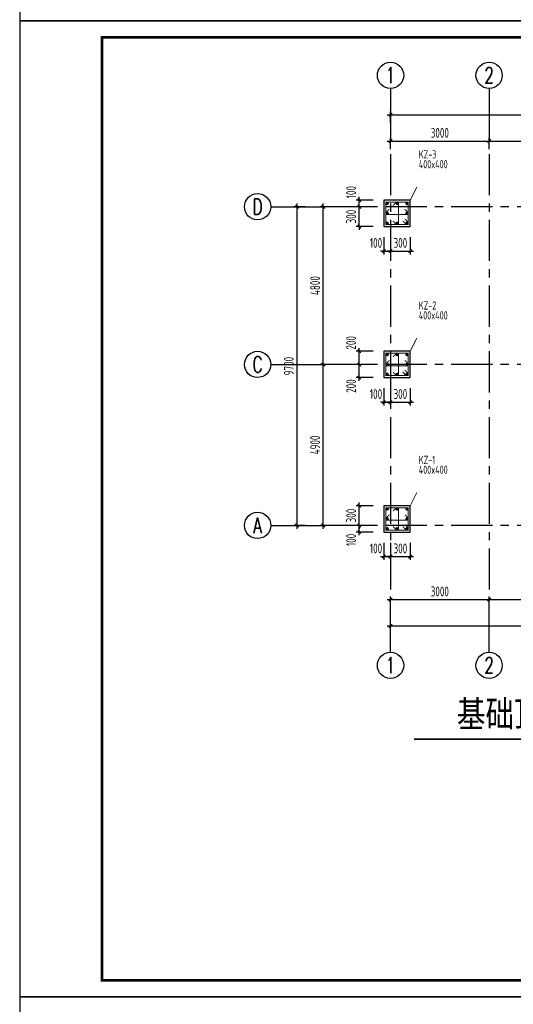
# Model space of a CAD drawing. Extents: x 4550910 to 19796140, y 148416 to 4611575.
# Tile 30 of 49: x 9687688 to 9702708, y 2219103 to 2249072. Entities that reach past the tile are written whole.
import ezdxf
from ezdxf.enums import TextEntityAlignment as Align

# ---------------------------------------------------------------- set-up
doc = ezdxf.new("R2010")
doc.units = 0
doc.header["$LTSCALE"] = 1000
doc.linetypes.add('CENTER', pattern=[2, 1.25, -0.25, 0.25, -0.25])
doc.layers.get('0').update_dxf_attribs({"linetype": 'CONTINUOUS'})
doc.layers.get('Defpoints').update_dxf_attribs({"linetype": 'CONTINUOUS'})
for name, color, linetype in [('AXIS', 8, 'CENTER'), ('AXIS_DIM', 3, 'CONTINUOUS'), ('AXIS_NUM', 7, 'CONTINUOUS'), ('COLU', 7, 'CONTINUOUS'), ('TEXT', 7, 'CONTINUOUS'), ('图框', 7, 'CONTINUOUS')]:
    doc.layers.add(name, color=color, linetype=linetype)
for name, color, linetype, lineweight in [('COLU_DE_REIND', 1, 'CONTINUOUS', 0), ('COLU_DE_REINL', 1, 'CONTINUOUS', 0), ('COLU_DIM', 3, 'CONTINUOUS', 0), ('COLU_TEXT_JZ', 7, 'CONTINUOUS', 0)]:
    doc.layers.add(name, color=color, linetype=linetype, lineweight=lineweight)
doc.styles.add('-黑体', font='SIMHEI.TTF', dxfattribs={"width": 0.8})
doc.styles.add('TSSD_Axis', font='Complex.shx', dxfattribs={"width": 0.7, "bigfont": 'hztxt.shx'})
doc.styles.add('TSSD_Dimension', font='Tssdeng.shx', dxfattribs={"width": 0.7, "bigfont": 'hztxt.shx'})
doc.styles.add('TSSD_Rein', font='Tssdeng.shx', dxfattribs={"width": 0.7, "bigfont": 'hztxt.shx'})
doc.dimstyles.new('TSSD_100_100', dxfattribs={"dimtxt": 300, "dimasz": 100, "dimexe": 100, "dimexo": 250, "dimgap": 100, "dimtad": 1, "dimdec": 0, "dimzin": 0, "dimdsep": 46, "dimtxsty": 'TSSD_Dimension', "dimblk": 'ARCHTICK', "dimcen": 0, "dimdle": 100, "dimclrt": 7, "dimadec": 0, "dimazin": 0, "dimtfac": 1, "dimtdec": 0, "dimtix": 1, "dimtmove": 2, "dimatfit": 3, "dimfxl": 0, "dimtolj": 1, "dimtzin": 0, "dimarcsym": 0})
doc.dimstyles.new('TSSD_50_100', dxfattribs={"dimtxt": 300, "dimasz": 100, "dimexe": 100, "dimexo": 250, "dimgap": 100, "dimtad": 1, "dimdec": 0, "dimlfac": 0.5, "dimzin": 0, "dimdsep": 46, "dimtxsty": 'TSSD_Dimension', "dimblk": 'ARCHTICK', "dimblk1": 'ARCHTICK', "dimblk2": 'ARCHTICK', "dimcen": 0, "dimdle": 100, "dimclrt": 7, "dimadec": 0, "dimazin": 0, "dimtfac": 1, "dimtdec": 0, "dimtix": 1, "dimtmove": 2, "dimatfit": 3, "dimfxl": 0, "dimtolj": 1, "dimtzin": 0, "dimarcsym": 0})

# ---------------------------------------------------------------- blocks, each defined once
blk = doc.blocks.new('_ArchTick')
at = {"color": 0, "linetype": 'ByBlock', "const_width": 0.4}
blk.add_lwpolyline([(-0.5, -0.5), (0.5, 0.5)], dxfattribs=at)
blk = doc.blocks.new('*D11')
at = {"layer": 'COLU_DIM', "color": 0, "lineweight": -2, "transparency": 16777216}
for p, q in [((9698447, 2233678), (9697922, 2233678)), ((9698022, 2233378), (9698022, 2233778)), ((9698447, 2233478), (9697922, 2233478))]:
    blk.add_line(p, q, dxfattribs=at)
at = {"layer": 'Defpoints', "color": 0, "transparency": 16777216}
for p in [(9698022, 2233678), (9698697, 2233678), (9698697, 2233478)]:
    blk.add_point(p, dxfattribs=at)
at = {"layer": 'COLU_DIM', "color": 0, "lineweight": -2, "transparency": 16777216, "xscale": 100, "yscale": 100, "zscale": 100}
for p, rotation in [((9698022, 2233678), 90), ((9698022, 2233478), 270)]:
    blk.add_blockref('_ArchTick', p, dxfattribs=dict(at, rotation=rotation))
at = {"layer": 'COLU_DIM', "color": 7, "transparency": 16777216, "insert": (9697772, 2233236), "char_height": 300, "attachment_point": 5, "rotation": 90, "style": 'TSSD_Dimension'}
blk.add_mtext('\\A1;100', dxfattribs=at)
blk = doc.blocks.new('*D12')
at = {"layer": 'COLU_DIM', "color": 0, "lineweight": -2, "transparency": 16777216}
for p, q in [((9698447, 2234278), (9697922, 2234278)), ((9698022, 2234278), (9698022, 2234378)), ((9698022, 2233678), (9698022, 2234278)), ((9698447, 2233678), (9697922, 2233678)), ((9698022, 2233678), (9698022, 2233578))]:
    blk.add_line(p, q, dxfattribs=at)
at = {"layer": 'Defpoints', "color": 0, "transparency": 16777216}
for p in [(9698022, 2234278), (9698697, 2234278), (9698697, 2233678)]:
    blk.add_point(p, dxfattribs=at)
at = {"layer": 'COLU_DIM', "color": 0, "lineweight": -2, "transparency": 16777216, "xscale": 100, "yscale": 100, "zscale": 100}
for p, rotation in [((9698022, 2234278), 270), ((9698022, 2233678), 90)]:
    blk.add_blockref('_ArchTick', p, dxfattribs=dict(at, rotation=rotation))
at = {"layer": 'COLU_DIM', "color": 7, "transparency": 16777216, "insert": (9697772, 2233978), "char_height": 300, "attachment_point": 5, "rotation": 90, "style": 'TSSD_Dimension'}
blk.add_mtext('\\A1;300', dxfattribs=at)
blk = doc.blocks.new('*D13')
at = {"layer": 'COLU_DIM', "color": 0, "lineweight": -2, "transparency": 16777216}
for p, q in [((9698772, 2233153), (9698772, 2232628)), ((9698972, 2233153), (9698972, 2232628)), ((9698672, 2232728), (9699072, 2232728))]:
    blk.add_line(p, q, dxfattribs=at)
at = {"layer": 'Defpoints', "color": 0, "transparency": 16777216}
for p in [(9698772, 2233403), (9698972, 2233403), (9698972, 2232728)]:
    blk.add_point(p, dxfattribs=at)
at = {"layer": 'COLU_DIM', "color": 0, "lineweight": -2, "transparency": 16777216, "xscale": 100, "yscale": 100, "zscale": 100, "rotation": 180}
blk.add_blockref('_ArchTick', (9698772, 2232728), dxfattribs=at)
at = {"layer": 'COLU_DIM', "color": 0, "lineweight": -2, "transparency": 16777216, "xscale": 100, "yscale": 100, "zscale": 100}
blk.add_blockref('_ArchTick', (9698972, 2232728), dxfattribs=at)
at = {"layer": 'COLU_DIM', "color": 7, "transparency": 16777216, "insert": (9698530, 2232978), "char_height": 300, "attachment_point": 5, "style": 'TSSD_Dimension'}
blk.add_mtext('\\A1;100', dxfattribs=at)
blk = doc.blocks.new('*D14')
at = {"layer": 'COLU_DIM', "color": 0, "lineweight": -2, "transparency": 16777216}
for p, q in [((9698972, 2233153), (9698972, 2232628)), ((9699572, 2233153), (9699572, 2232628)), ((9698972, 2232728), (9698872, 2232728)), ((9698972, 2232728), (9699572, 2232728)), ((9699572, 2232728), (9699672, 2232728))]:
    blk.add_line(p, q, dxfattribs=at)
at = {"layer": 'Defpoints', "color": 0, "transparency": 16777216}
for p in [(9698972, 2233403), (9699572, 2233403), (9699572, 2232728)]:
    blk.add_point(p, dxfattribs=at)
at = {"layer": 'COLU_DIM', "color": 0, "lineweight": -2, "transparency": 16777216, "xscale": 100, "yscale": 100, "zscale": 100}
blk.add_blockref('_ArchTick', (9698972, 2232728), dxfattribs=at)
at = {"layer": 'COLU_DIM', "color": 0, "lineweight": -2, "transparency": 16777216, "xscale": 100, "yscale": 100, "zscale": 100, "rotation": 180}
blk.add_blockref('_ArchTick', (9699572, 2232728), dxfattribs=at)
at = {"layer": 'COLU_DIM', "color": 7, "transparency": 16777216, "insert": (9699272, 2232978), "char_height": 300, "attachment_point": 5, "style": 'TSSD_Dimension'}
blk.add_mtext('\\A1;300', dxfattribs=at)
blk = doc.blocks.new('*D15')
at = {"layer": 'COLU_DIM', "color": 0, "lineweight": -2, "transparency": 16777216}
for p, q in [((9698447, 2238578), (9697922, 2238578)), ((9698022, 2238078), (9698022, 2238678)), ((9698447, 2238178), (9697922, 2238178))]:
    blk.add_line(p, q, dxfattribs=at)
at = {"layer": 'Defpoints', "color": 0, "transparency": 16777216}
for p in [(9698022, 2238578), (9698697, 2238578), (9698697, 2238178)]:
    blk.add_point(p, dxfattribs=at)
at = {"layer": 'COLU_DIM', "color": 0, "lineweight": -2, "transparency": 16777216, "xscale": 100, "yscale": 100, "zscale": 100}
for p, rotation in [((9698022, 2238578), 90), ((9698022, 2238178), 270)]:
    blk.add_blockref('_ArchTick', p, dxfattribs=dict(at, rotation=rotation))
at = {"layer": 'COLU_DIM', "color": 7, "transparency": 16777216, "insert": (9697772, 2237920), "char_height": 300, "attachment_point": 5, "rotation": 90, "style": 'TSSD_Dimension'}
blk.add_mtext('\\A1;200', dxfattribs=at)
blk = doc.blocks.new('*D16')
at = {"layer": 'COLU_DIM', "color": 0, "lineweight": -2, "transparency": 16777216}
for p, q in [((9698022, 2238478), (9698022, 2239078)), ((9698447, 2238978), (9697922, 2238978)), ((9698447, 2238578), (9697922, 2238578))]:
    blk.add_line(p, q, dxfattribs=at)
at = {"layer": 'Defpoints', "color": 0, "transparency": 16777216}
for p in [(9698022, 2238978), (9698697, 2238978), (9698697, 2238578)]:
    blk.add_point(p, dxfattribs=at)
at = {"layer": 'COLU_DIM', "color": 0, "lineweight": -2, "transparency": 16777216, "xscale": 100, "yscale": 100, "zscale": 100}
for p, rotation in [((9698022, 2238978), 90), ((9698022, 2238578), 270)]:
    blk.add_blockref('_ArchTick', p, dxfattribs=dict(at, rotation=rotation))
at = {"layer": 'COLU_DIM', "color": 7, "transparency": 16777216, "insert": (9697772, 2239236), "char_height": 300, "attachment_point": 5, "rotation": 90, "style": 'TSSD_Dimension'}
blk.add_mtext('\\A1;200', dxfattribs=at)
blk = doc.blocks.new('*D17')
at = {"layer": 'COLU_DIM', "color": 0, "lineweight": -2, "transparency": 16777216}
for p, q in [((9698772, 2237853), (9698772, 2237328)), ((9698972, 2237853), (9698972, 2237328)), ((9698772, 2237428), (9698672, 2237428)), ((9698772, 2237428), (9698972, 2237428)), ((9698972, 2237428), (9699072, 2237428))]:
    blk.add_line(p, q, dxfattribs=at)
at = {"layer": 'Defpoints', "color": 0, "transparency": 16777216}
for p in [(9698772, 2238103), (9698972, 2238103), (9698972, 2237428)]:
    blk.add_point(p, dxfattribs=at)
at = {"layer": 'COLU_DIM', "color": 0, "lineweight": -2, "transparency": 16777216, "xscale": 100, "yscale": 100, "zscale": 100}
blk.add_blockref('_ArchTick', (9698772, 2237428), dxfattribs=at)
at = {"layer": 'COLU_DIM', "color": 0, "lineweight": -2, "transparency": 16777216, "xscale": 100, "yscale": 100, "zscale": 100, "rotation": 180}
blk.add_blockref('_ArchTick', (9698972, 2237428), dxfattribs=at)
at = {"layer": 'COLU_DIM', "color": 7, "transparency": 16777216, "insert": (9698530, 2237678), "char_height": 300, "attachment_point": 5, "style": 'TSSD_Dimension'}
blk.add_mtext('\\A1;100', dxfattribs=at)
blk = doc.blocks.new('*D18')
at = {"layer": 'COLU_DIM', "color": 0, "lineweight": -2, "transparency": 16777216}
for p, q in [((9698972, 2237853), (9698972, 2237328)), ((9699572, 2237853), (9699572, 2237328)), ((9698972, 2237428), (9698872, 2237428)), ((9698972, 2237428), (9699572, 2237428)), ((9699572, 2237428), (9699672, 2237428))]:
    blk.add_line(p, q, dxfattribs=at)
at = {"layer": 'Defpoints', "color": 0, "transparency": 16777216}
for p in [(9698972, 2238103), (9699572, 2238103), (9699572, 2237428)]:
    blk.add_point(p, dxfattribs=at)
at = {"layer": 'COLU_DIM', "color": 0, "lineweight": -2, "transparency": 16777216, "xscale": 100, "yscale": 100, "zscale": 100}
blk.add_blockref('_ArchTick', (9698972, 2237428), dxfattribs=at)
at = {"layer": 'COLU_DIM', "color": 0, "lineweight": -2, "transparency": 16777216, "xscale": 100, "yscale": 100, "zscale": 100, "rotation": 180}
blk.add_blockref('_ArchTick', (9699572, 2237428), dxfattribs=at)
at = {"layer": 'COLU_DIM', "color": 7, "transparency": 16777216, "insert": (9699272, 2237678), "char_height": 300, "attachment_point": 5, "style": 'TSSD_Dimension'}
blk.add_mtext('\\A1;300', dxfattribs=at)
blk = doc.blocks.new('*D19')
at = {"layer": 'COLU_DIM', "color": 0, "lineweight": -2, "transparency": 16777216}
for p, q in [((9698447, 2243378), (9697922, 2243378)), ((9698022, 2243378), (9698022, 2243478)), ((9698022, 2242778), (9698022, 2243378)), ((9698447, 2242778), (9697922, 2242778)), ((9698022, 2242778), (9698022, 2242678))]:
    blk.add_line(p, q, dxfattribs=at)
at = {"layer": 'Defpoints', "color": 0, "transparency": 16777216}
for p in [(9698022, 2243378), (9698697, 2243378), (9698697, 2242778)]:
    blk.add_point(p, dxfattribs=at)
at = {"layer": 'COLU_DIM', "color": 0, "lineweight": -2, "transparency": 16777216, "xscale": 100, "yscale": 100, "zscale": 100}
for p, rotation in [((9698022, 2243378), 270), ((9698022, 2242778), 90)]:
    blk.add_blockref('_ArchTick', p, dxfattribs=dict(at, rotation=rotation))
at = {"layer": 'COLU_DIM', "color": 7, "transparency": 16777216, "insert": (9697772, 2243078), "char_height": 300, "attachment_point": 5, "rotation": 90, "style": 'TSSD_Dimension'}
blk.add_mtext('\\A1;300', dxfattribs=at)
blk = doc.blocks.new('*D20')
at = {"layer": 'COLU_DIM', "color": 0, "lineweight": -2, "transparency": 16777216}
for p, q in [((9698447, 2243578), (9697922, 2243578)), ((9698022, 2243278), (9698022, 2243678)), ((9698447, 2243378), (9697922, 2243378))]:
    blk.add_line(p, q, dxfattribs=at)
at = {"layer": 'Defpoints', "color": 0, "transparency": 16777216}
for p in [(9698022, 2243578), (9698697, 2243578), (9698697, 2243378)]:
    blk.add_point(p, dxfattribs=at)
at = {"layer": 'COLU_DIM', "color": 0, "lineweight": -2, "transparency": 16777216, "xscale": 100, "yscale": 100, "zscale": 100}
for p, rotation in [((9698022, 2243578), 90), ((9698022, 2243378), 270)]:
    blk.add_blockref('_ArchTick', p, dxfattribs=dict(at, rotation=rotation))
at = {"layer": 'COLU_DIM', "color": 7, "transparency": 16777216, "insert": (9697772, 2243820), "char_height": 300, "attachment_point": 5, "rotation": 90, "style": 'TSSD_Dimension'}
blk.add_mtext('\\A1;100', dxfattribs=at)
blk = doc.blocks.new('*D21')
at = {"layer": 'COLU_DIM', "color": 0, "lineweight": -2, "transparency": 16777216}
for p, q in [((9698772, 2242453), (9698772, 2241928)), ((9698972, 2242453), (9698972, 2241928)), ((9698772, 2242028), (9698672, 2242028)), ((9698772, 2242028), (9698972, 2242028)), ((9698972, 2242028), (9699072, 2242028))]:
    blk.add_line(p, q, dxfattribs=at)
at = {"layer": 'Defpoints', "color": 0, "transparency": 16777216}
for p in [(9698772, 2242703), (9698972, 2242703), (9698972, 2242028)]:
    blk.add_point(p, dxfattribs=at)
at = {"layer": 'COLU_DIM', "color": 0, "lineweight": -2, "transparency": 16777216, "xscale": 100, "yscale": 100, "zscale": 100}
blk.add_blockref('_ArchTick', (9698772, 2242028), dxfattribs=at)
at = {"layer": 'COLU_DIM', "color": 0, "lineweight": -2, "transparency": 16777216, "xscale": 100, "yscale": 100, "zscale": 100, "rotation": 180}
blk.add_blockref('_ArchTick', (9698972, 2242028), dxfattribs=at)
at = {"layer": 'COLU_DIM', "color": 7, "transparency": 16777216, "insert": (9698530, 2242278), "char_height": 300, "attachment_point": 5, "style": 'TSSD_Dimension'}
blk.add_mtext('\\A1;100', dxfattribs=at)
blk = doc.blocks.new('*D22')
at = {"layer": 'COLU_DIM', "color": 0, "lineweight": -2, "transparency": 16777216}
for p, q in [((9698972, 2242453), (9698972, 2241928)), ((9699572, 2242453), (9699572, 2241928)), ((9698972, 2242028), (9698872, 2242028)), ((9698972, 2242028), (9699572, 2242028)), ((9699572, 2242028), (9699672, 2242028))]:
    blk.add_line(p, q, dxfattribs=at)
at = {"layer": 'Defpoints', "color": 0, "transparency": 16777216}
for p in [(9698972, 2242703), (9699572, 2242703), (9699572, 2242028)]:
    blk.add_point(p, dxfattribs=at)
at = {"layer": 'COLU_DIM', "color": 0, "lineweight": -2, "transparency": 16777216, "xscale": 100, "yscale": 100, "zscale": 100}
blk.add_blockref('_ArchTick', (9698972, 2242028), dxfattribs=at)
at = {"layer": 'COLU_DIM', "color": 0, "lineweight": -2, "transparency": 16777216, "xscale": 100, "yscale": 100, "zscale": 100, "rotation": 180}
blk.add_blockref('_ArchTick', (9699572, 2242028), dxfattribs=at)
at = {"layer": 'COLU_DIM', "color": 7, "transparency": 16777216, "insert": (9699272, 2242278), "char_height": 300, "attachment_point": 5, "style": 'TSSD_Dimension'}
blk.add_mtext('\\A1;300', dxfattribs=at)
blk = doc.blocks.new('*D47')
at = {"layer": 'AXIS_DIM', "color": 0, "lineweight": -2, "transparency": 16777216}
for p, q in [((9698972, 2231169), (9698972, 2231519)), ((9701972, 2231169), (9701972, 2231519)), ((9698872, 2231419), (9702072, 2231419))]:
    blk.add_line(p, q, dxfattribs=at)
at = {"layer": 'Defpoints', "color": 0, "transparency": 16777216}
for p in [(9701972, 2231419), (9698972, 2230919), (9701972, 2230919)]:
    blk.add_point(p, dxfattribs=at)
at = {"layer": 'AXIS_DIM', "color": 0, "lineweight": -2, "transparency": 16777216, "xscale": 100, "yscale": 100, "zscale": 100, "rotation": 180}
blk.add_blockref('_ArchTick', (9698972, 2231419), dxfattribs=at)
at = {"layer": 'AXIS_DIM', "color": 0, "lineweight": -2, "transparency": 16777216, "xscale": 100, "yscale": 100, "zscale": 100}
blk.add_blockref('_ArchTick', (9701972, 2231419), dxfattribs=at)
at = {"layer": 'AXIS_DIM', "color": 7, "transparency": 16777216, "insert": (9700472, 2231669), "char_height": 300, "attachment_point": 5, "style": 'TSSD_Dimension'}
blk.add_mtext('\\A1;3000', dxfattribs=at)
blk = doc.blocks.new('*D48')
at = {"layer": 'AXIS_DIM', "color": 0, "lineweight": -2, "transparency": 16777216}
for p, q in [((9701972, 2231169), (9701972, 2231519)), ((9704972, 2231169), (9704972, 2231519)), ((9701872, 2231419), (9705072, 2231419))]:
    blk.add_line(p, q, dxfattribs=at)
at = {"layer": 'Defpoints', "color": 0, "transparency": 16777216}
for p in [(9704972, 2231419), (9701972, 2230919), (9704972, 2230919)]:
    blk.add_point(p, dxfattribs=at)
at = {"layer": 'AXIS_DIM', "color": 0, "lineweight": -2, "transparency": 16777216, "xscale": 100, "yscale": 100, "zscale": 100, "rotation": 180}
blk.add_blockref('_ArchTick', (9701972, 2231419), dxfattribs=at)
at = {"layer": 'AXIS_DIM', "color": 0, "lineweight": -2, "transparency": 16777216, "xscale": 100, "yscale": 100, "zscale": 100}
blk.add_blockref('_ArchTick', (9704972, 2231419), dxfattribs=at)
at = {"layer": 'AXIS_DIM', "color": 7, "transparency": 16777216, "insert": (9703472, 2231669), "char_height": 300, "attachment_point": 5, "style": 'TSSD_Dimension'}
blk.add_mtext('\\A1;3000', dxfattribs=at)
blk = doc.blocks.new('*D52')
at = {"layer": 'AXIS_DIM', "color": 0, "lineweight": -2, "transparency": 16777216}
for p, q in [((9698872, 2230619), (9716572, 2230619)), ((9698972, 2230369), (9698972, 2230719)), ((9716472, 2230369), (9716472, 2230719))]:
    blk.add_line(p, q, dxfattribs=at)
at = {"layer": 'Defpoints', "color": 0, "transparency": 16777216}
for p in [(9716472, 2230619), (9698972, 2230119), (9716472, 2230119)]:
    blk.add_point(p, dxfattribs=at)
at = {"layer": 'AXIS_DIM', "color": 0, "lineweight": -2, "transparency": 16777216, "xscale": 100, "yscale": 100, "zscale": 100, "rotation": 180}
blk.add_blockref('_ArchTick', (9698972, 2230619), dxfattribs=at)
at = {"layer": 'AXIS_DIM', "color": 0, "lineweight": -2, "transparency": 16777216, "xscale": 100, "yscale": 100, "zscale": 100}
blk.add_blockref('_ArchTick', (9716472, 2230619), dxfattribs=at)
at = {"layer": 'AXIS_DIM', "color": 7, "transparency": 16777216, "insert": (9707722, 2230869), "char_height": 300, "attachment_point": 5, "style": 'TSSD_Dimension'}
blk.add_mtext('\\A1;17500', dxfattribs=at)
blk = doc.blocks.new('ts_axno')
at = {"color": 0, "linetype": 'ByBlock', "lineweight": -2}
blk.add_circle((0, 0), 0.5, dxfattribs=at)
at = {"color": 0, "linetype": 'ByBlock', "lineweight": -2, "style": 'TSSD_Axis', "width": 0.7}
blk.add_attdef('A', text='', height=0.6, dxfattribs=at).set_placement((0, 0), align=Align.MIDDLE_CENTER)
blk = doc.blocks.new('*D53')
at = {"layer": 'AXIS_DIM', "color": 0, "lineweight": -2, "transparency": 16777216}
for p, q in [((9698872, 2245378), (9702072, 2245378)), ((9698972, 2245128), (9698972, 2245478)), ((9701972, 2245128), (9701972, 2245478))]:
    blk.add_line(p, q, dxfattribs=at)
at = {"layer": 'Defpoints', "color": 0, "transparency": 16777216}
for p in [(9701972, 2245378), (9698972, 2244878), (9701972, 2244878)]:
    blk.add_point(p, dxfattribs=at)
at = {"layer": 'AXIS_DIM', "color": 0, "lineweight": -2, "transparency": 16777216, "xscale": 100, "yscale": 100, "zscale": 100, "rotation": 180}
blk.add_blockref('_ArchTick', (9698972, 2245378), dxfattribs=at)
at = {"layer": 'AXIS_DIM', "color": 0, "lineweight": -2, "transparency": 16777216, "xscale": 100, "yscale": 100, "zscale": 100}
blk.add_blockref('_ArchTick', (9701972, 2245378), dxfattribs=at)
at = {"layer": 'AXIS_DIM', "color": 7, "transparency": 16777216, "insert": (9700472, 2245628), "char_height": 300, "attachment_point": 5, "style": 'TSSD_Dimension'}
blk.add_mtext('\\A1;3000', dxfattribs=at)
blk = doc.blocks.new('*D54')
at = {"layer": 'AXIS_DIM', "color": 0, "lineweight": -2, "transparency": 16777216}
for p, q in [((9701872, 2245378), (9705072, 2245378)), ((9701972, 2245128), (9701972, 2245478)), ((9704972, 2245128), (9704972, 2245478))]:
    blk.add_line(p, q, dxfattribs=at)
at = {"layer": 'Defpoints', "color": 0, "transparency": 16777216}
for p in [(9704972, 2245378), (9701972, 2244878), (9704972, 2244878)]:
    blk.add_point(p, dxfattribs=at)
at = {"layer": 'AXIS_DIM', "color": 0, "lineweight": -2, "transparency": 16777216, "xscale": 100, "yscale": 100, "zscale": 100, "rotation": 180}
blk.add_blockref('_ArchTick', (9701972, 2245378), dxfattribs=at)
at = {"layer": 'AXIS_DIM', "color": 0, "lineweight": -2, "transparency": 16777216, "xscale": 100, "yscale": 100, "zscale": 100}
blk.add_blockref('_ArchTick', (9704972, 2245378), dxfattribs=at)
at = {"layer": 'AXIS_DIM', "color": 7, "transparency": 16777216, "insert": (9703472, 2245628), "char_height": 300, "attachment_point": 5, "style": 'TSSD_Dimension'}
blk.add_mtext('\\A1;3000', dxfattribs=at)
blk = doc.blocks.new('*D58')
at = {"layer": 'AXIS_DIM', "color": 0, "lineweight": -2, "transparency": 16777216}
for p, q in [((9698972, 2245928), (9698972, 2246278)), ((9716472, 2245928), (9716472, 2246278)), ((9698872, 2246178), (9716572, 2246178))]:
    blk.add_line(p, q, dxfattribs=at)
at = {"layer": 'Defpoints', "color": 0, "transparency": 16777216}
for p in [(9716472, 2246178), (9698972, 2245678), (9716472, 2245678)]:
    blk.add_point(p, dxfattribs=at)
at = {"layer": 'AXIS_DIM', "color": 0, "lineweight": -2, "transparency": 16777216, "xscale": 100, "yscale": 100, "zscale": 100, "rotation": 180}
blk.add_blockref('_ArchTick', (9698972, 2246178), dxfattribs=at)
at = {"layer": 'AXIS_DIM', "color": 0, "lineweight": -2, "transparency": 16777216, "xscale": 100, "yscale": 100, "zscale": 100}
blk.add_blockref('_ArchTick', (9716472, 2246178), dxfattribs=at)
at = {"layer": 'AXIS_DIM', "color": 7, "transparency": 16777216, "insert": (9707722, 2246428), "char_height": 300, "attachment_point": 5, "style": 'TSSD_Dimension'}
blk.add_mtext('\\A1;17500', dxfattribs=at)
blk = doc.blocks.new('*D59')
at = {"layer": 'AXIS_DIM', "color": 0, "lineweight": -2, "transparency": 16777216}
for p, q in [((9697177, 2238578), (9696827, 2238578)), ((9696927, 2233578), (9696927, 2238678)), ((9697177, 2233678), (9696827, 2233678))]:
    blk.add_line(p, q, dxfattribs=at)
at = {"layer": 'Defpoints', "color": 0, "transparency": 16777216}
for p in [(9696927, 2238578), (9697427, 2238578), (9697427, 2233678)]:
    blk.add_point(p, dxfattribs=at)
at = {"layer": 'AXIS_DIM', "color": 0, "lineweight": -2, "transparency": 16777216, "xscale": 100, "yscale": 100, "zscale": 100}
for p, rotation in [((9696927, 2238578), 90), ((9696927, 2233678), 270)]:
    blk.add_blockref('_ArchTick', p, dxfattribs=dict(at, rotation=rotation))
at = {"layer": 'AXIS_DIM', "color": 7, "transparency": 16777216, "insert": (9696677, 2236128), "char_height": 300, "attachment_point": 5, "rotation": 90, "style": 'TSSD_Dimension'}
blk.add_mtext('\\A1;4900', dxfattribs=at)
blk = doc.blocks.new('*D60')
at = {"layer": 'AXIS_DIM', "color": 0, "lineweight": -2, "transparency": 16777216}
for p, q in [((9697177, 2243378), (9696827, 2243378)), ((9696927, 2238478), (9696927, 2243478)), ((9697177, 2238578), (9696827, 2238578))]:
    blk.add_line(p, q, dxfattribs=at)
at = {"layer": 'Defpoints', "color": 0, "transparency": 16777216}
for p in [(9696927, 2243378), (9697427, 2243378), (9697427, 2238578)]:
    blk.add_point(p, dxfattribs=at)
at = {"layer": 'AXIS_DIM', "color": 0, "lineweight": -2, "transparency": 16777216, "xscale": 100, "yscale": 100, "zscale": 100}
for p, rotation in [((9696927, 2243378), 90), ((9696927, 2238578), 270)]:
    blk.add_blockref('_ArchTick', p, dxfattribs=dict(at, rotation=rotation))
at = {"layer": 'AXIS_DIM', "color": 7, "transparency": 16777216, "insert": (9696677, 2240978), "char_height": 300, "attachment_point": 5, "rotation": 90, "style": 'TSSD_Dimension'}
blk.add_mtext('\\A1;4800', dxfattribs=at)
blk = doc.blocks.new('*D61')
at = {"layer": 'AXIS_DIM', "color": 0, "lineweight": -2, "transparency": 16777216}
for p, q in [((9696377, 2243378), (9696027, 2243378)), ((9696127, 2233578), (9696127, 2243478)), ((9696377, 2233678), (9696027, 2233678))]:
    blk.add_line(p, q, dxfattribs=at)
at = {"layer": 'Defpoints', "color": 0, "transparency": 16777216}
for p in [(9696127, 2243378), (9696627, 2243378), (9696627, 2233678)]:
    blk.add_point(p, dxfattribs=at)
at = {"layer": 'AXIS_DIM', "color": 0, "lineweight": -2, "transparency": 16777216, "xscale": 100, "yscale": 100, "zscale": 100}
for p, rotation in [((9696127, 2243378), 90), ((9696127, 2233678), 270)]:
    blk.add_blockref('_ArchTick', p, dxfattribs=dict(at, rotation=rotation))
at = {"layer": 'AXIS_DIM', "color": 7, "transparency": 16777216, "insert": (9695877, 2238528), "char_height": 300, "attachment_point": 5, "rotation": 90, "style": 'TSSD_Dimension'}
blk.add_mtext('\\A1;9700', dxfattribs=at)

msp = doc.modelspace()

# ---------------------------------------------------------------- linework, layer by layer
at = {"layer": 'AXIS'}
for p, q in [((9698972.3, 2244978), (9698972.3, 2231419)), ((9701972.3, 2244978), (9701972.3, 2231419)), ((9718072.3, 2243378), (9696927.5, 2243378)), ((9718072.3, 2238578), (9696927.5, 2238578)), ((9718072.3, 2233678), (9696927.5, 2233678))]:
    msp.add_line(p, q, dxfattribs=at)
at = {"layer": 'AXIS_DIM'}
for p, q in [((9698972.3, 2246978), (9698972.3, 2245378)), ((9701972.3, 2246978), (9701972.3, 2245378)), ((9695327.5, 2243378), (9696927.5, 2243378)), ((9695327.5, 2238578), (9696927.5, 2238578)), ((9695327.5, 2233678), (9696927.5, 2233678)), ((9698972.3, 2229819), (9698972.3, 2231419)), ((9701972.3, 2229819), (9701972.3, 2231419))]:
    msp.add_line(p, q, dxfattribs=at)
at = {"layer": 'COLU'}
for p, q in [((9699572.3, 2243578), (9698772.3, 2243578)), ((9698772.3, 2243578), (9698772.3, 2242778)), ((9699572.3, 2242778), (9699572.3, 2243578)), ((9698772.3, 2242778), (9699572.3, 2242778)), ((9699572.3, 2238978), (9698772.3, 2238978)), ((9698772.3, 2238978), (9698772.3, 2238178)), ((9699572.3, 2238178), (9699572.3, 2238978)), ((9698772.3, 2238178), (9699572.3, 2238178)), ((9699572.3, 2234278), (9698772.3, 2234278)), ((9698772.3, 2234278), (9698772.3, 2233478)), ((9699572.3, 2233478), (9699572.3, 2234278)), ((9698772.3, 2233478), (9699572.3, 2233478))]:
    msp.add_line(p, q, dxfattribs=at)
at = {"layer": 'COLU_DE_REIND', "const_width": 50}
for points in [[(9698896.3, 2243479, 1), (9698846.3, 2243479, 1), (9698896.3, 2243479, 1)], [(9699197.3, 2243479, 1), (9699147.3, 2243479, 1), (9699197.3, 2243479, 1)], [(9699498.3, 2243479, 1), (9699448.3, 2243479, 1), (9699498.3, 2243479, 1)], [(9698896.3, 2243178, 1), (9698846.3, 2243178, 1), (9698896.3, 2243178, 1)], [(9699498.3, 2243178, 1), (9699448.3, 2243178, 1), (9699498.3, 2243178, 1)], [(9698896.3, 2242877, 1), (9698846.3, 2242877, 1), (9698896.3, 2242877, 1)], [(9699197.3, 2242877, 1), (9699147.3, 2242877, 1), (9699197.3, 2242877, 1)], [(9699498.3, 2242877, 1), (9699448.3, 2242877, 1), (9699498.3, 2242877, 1)], [(9698896.3, 2238879, 1), (9698846.3, 2238879, 1), (9698896.3, 2238879, 1)], [(9699197.3, 2238879, 1), (9699147.3, 2238879, 1), (9699197.3, 2238879, 1)], [(9699498.3, 2238879, 1), (9699448.3, 2238879, 1), (9699498.3, 2238879, 1)], [(9698896.3, 2238578, 1), (9698846.3, 2238578, 1), (9698896.3, 2238578, 1)], [(9699498.3, 2238578, 1), (9699448.3, 2238578, 1), (9699498.3, 2238578, 1)], [(9698896.3, 2238277, 1), (9698846.3, 2238277, 1), (9698896.3, 2238277, 1)], [(9699197.3, 2238277, 1), (9699147.3, 2238277, 1), (9699197.3, 2238277, 1)], [(9699498.3, 2238277, 1), (9699448.3, 2238277, 1), (9699498.3, 2238277, 1)], [(9698896.3, 2234179, 1), (9698846.3, 2234179, 1), (9698896.3, 2234179, 1)], [(9699197.3, 2234179, 1), (9699147.3, 2234179, 1), (9699197.3, 2234179, 1)], [(9699498.3, 2234179, 1), (9699448.3, 2234179, 1), (9699498.3, 2234179, 1)], [(9698896.3, 2233878, 1), (9698846.3, 2233878, 1), (9698896.3, 2233878, 1)], [(9699498.3, 2233878, 1), (9699448.3, 2233878, 1), (9699498.3, 2233878, 1)], [(9698896.3, 2233577, 1), (9698846.3, 2233577, 1), (9698896.3, 2233577, 1)], [(9699197.3, 2233577, 1), (9699147.3, 2233577, 1), (9699197.3, 2233577, 1)], [(9699498.3, 2233577, 1), (9699448.3, 2233577, 1), (9699498.3, 2233577, 1)]]:
    msp.add_lwpolyline(points, format="xyb", dxfattribs=at)
at = {"layer": 'COLU_DE_REINL', "const_width": 30}
for points in [[(9699346.2, 2242944.1), (9699452.3, 2242838), (9699512.3, 2242838), (9699512.3, 2242898), (9699512.3, 2242838), (9699512.3, 2243518), (9698832.3, 2243518), (9698832.3, 2242838), (9699452.3, 2242838), (9699512.3, 2242838), (9699512.3, 2242898), (9699406.2, 2243004.1)], [(9699046.2, 2242944.1), (9699152.3, 2242838), (9699212.3, 2242838), (9699212.3, 2243518), (9699152.3, 2243518), (9699046.2, 2243411.9)], [(9698938.4, 2243304.1), (9698832.3, 2243198), (9698832.3, 2243138), (9699512.3, 2243138), (9699512.3, 2243198), (9699406.2, 2243304.1)], [(9699346.2, 2238344.1), (9699452.3, 2238238), (9699512.3, 2238238), (9699512.3, 2238298), (9699512.3, 2238238), (9699512.3, 2238918), (9698832.3, 2238918), (9698832.3, 2238238), (9699452.3, 2238238), (9699512.3, 2238238), (9699512.3, 2238298), (9699406.2, 2238404.1)], [(9698938.4, 2238704.1), (9698832.3, 2238598), (9698832.3, 2238538), (9699512.3, 2238538), (9699512.3, 2238598), (9699406.2, 2238704.1)], [(9699046.2, 2238344.1), (9699152.3, 2238238), (9699212.3, 2238238), (9699212.3, 2238918), (9699152.3, 2238918), (9699046.2, 2238811.9)], [(9699346.2, 2233644.1), (9699452.3, 2233538), (9699512.3, 2233538), (9699512.3, 2233598), (9699512.3, 2233538), (9699512.3, 2234218), (9698832.3, 2234218), (9698832.3, 2233538), (9699452.3, 2233538), (9699512.3, 2233538), (9699512.3, 2233598), (9699406.2, 2233704.1)], [(9699046.2, 2233644.1), (9699152.3, 2233538), (9699212.3, 2233538), (9699212.3, 2234218), (9699152.3, 2234218), (9699046.2, 2234111.9)], [(9698938.4, 2234004.1), (9698832.3, 2233898), (9698832.3, 2233838), (9699512.3, 2233838), (9699512.3, 2233898), (9699406.2, 2234004.1)]]:
    msp.add_lwpolyline(points, dxfattribs=at)
at = {"layer": 'COLU_TEXT_JZ'}
for p, q in [((9699572.3, 2243578), (9699772.3, 2243978)), ((9699572.3, 2238978), (9699772.3, 2239378)), ((9699572.3, 2234278), (9699772.3, 2234678))]:
    msp.add_line(p, q, dxfattribs=at)
at = {"layer": 'TEXT', "const_width": 50}
msp.add_lwpolyline([(9699689.1, 2227168.6), (9714484, 2227168.6)], dxfattribs=at)
at = {"layer": '图框', "color": 4}
for points in [[(9729688.3, 2278732.6), (9687688.3, 2278732.6), (9687688.3, 2249032.6), (9729688.3, 2249032.6)], [(9729688.3, 2249032.6), (9687688.3, 2249032.6), (9687688.3, 2219332.6), (9729688.3, 2219332.6)], [(9729688.3, 2219332.6), (9687688.3, 2219332.6), (9687688.3, 2189632.6), (9729688.3, 2189632.6)]]:
    msp.add_lwpolyline(points, close=True, dxfattribs=at)
at = {"layer": '图框', "color": 4, "const_width": 80}
msp.add_lwpolyline([(9690188.3, 2219832.6), (9729188.3, 2219832.6), (9729188.3, 2248532.6), (9690188.3, 2248532.6)], close=True, dxfattribs=at)

# ---------------------------------------------------------------- block references
at = {"layer": 'AXIS_NUM'}
ref = msp.add_blockref('ts_axno', (9698972.3, 2247378), dxfattribs=dict(at, xscale=800, yscale=800, zscale=800))
ref.add_attrib('1', '1', dxfattribs={"height": 480, "style": 'TSSD_Axis', "width": 0.7}).set_placement((9698972.3, 2247378), align=Align.MIDDLE_CENTER)
ref = msp.add_blockref('ts_axno', (9701972.3, 2247378), dxfattribs=dict(at, xscale=800, yscale=800, zscale=800))
ref.add_attrib('2', '2', dxfattribs={"height": 480, "style": 'TSSD_Axis', "width": 0.7}).set_placement((9701972.3, 2247378), align=Align.MIDDLE_CENTER)
ref = msp.add_blockref('ts_axno', (9694927.5, 2243378), dxfattribs=dict(at, xscale=800, yscale=800, zscale=800))
ref.add_attrib('D', 'D', dxfattribs={"height": 480, "style": 'TSSD_Axis', "width": 0.7}).set_placement((9694927.5, 2243378), align=Align.MIDDLE_CENTER)
ref = msp.add_blockref('ts_axno', (9694927.5, 2238578), dxfattribs=dict(at, xscale=800, yscale=800, zscale=800))
ref.add_attrib('C', 'C', dxfattribs={"height": 480, "style": 'TSSD_Axis', "width": 0.7}).set_placement((9694927.5, 2238578), align=Align.MIDDLE_CENTER)
ref = msp.add_blockref('ts_axno', (9694927.5, 2233678), dxfattribs=dict(at, xscale=800, yscale=800, zscale=800))
ref.add_attrib('A', 'A', dxfattribs={"height": 480, "style": 'TSSD_Axis', "width": 0.7}).set_placement((9694927.5, 2233678), align=Align.MIDDLE_CENTER)
ref = msp.add_blockref('ts_axno', (9698972.3, 2229419), dxfattribs=dict(at, xscale=800, yscale=800, zscale=800))
ref.add_attrib('1', '1', dxfattribs={"height": 480, "style": 'TSSD_Axis', "width": 0.7}).set_placement((9698972.3, 2229419), align=Align.MIDDLE_CENTER)
ref = msp.add_blockref('ts_axno', (9701972.3, 2229419), dxfattribs=dict(at, xscale=800, yscale=800, zscale=800))
ref.add_attrib('2', '2', dxfattribs={"height": 480, "style": 'TSSD_Axis', "width": 0.7}).set_placement((9701972.3, 2229419), align=Align.MIDDLE_CENTER)

# ---------------------------------------------------------------- texts
at = {"layer": 'COLU_TEXT_JZ', "style": 'TSSD_Rein', "width": 0.7}
for s, p in [('KZ-3', (9699833.5, 2244848)), ('400x400', (9699833.5, 2244548)), ('KZ-2', (9699833.5, 2240248)), ('400x400', (9699833.5, 2239948)), ('KZ-1', (9699833.5, 2235548)), ('400x400', (9699833.5, 2235248))]:
    msp.add_text(s, height=250, dxfattribs=at).set_placement(p)
at = {"layer": 'TEXT', "style": '-黑体', "width": 0.8}
msp.add_text(' 基础顶面～4.150柱平法施工图', height=800, dxfattribs=at).set_placement((9706660.8, 2227544.5), align=Align.CENTER)

# ---------------------------------------------------------------- dimensions: what is measured, and where the dimension line sits
at = {"layer": 'AXIS_DIM'}
for p1, p2, picture, middle in [((9698972.3, 2245678), (9716472.3, 2245678), '*D58', (9707722.3, 2246428)), ((9698972.3, 2244878), (9701972.3, 2244878), '*D53', (9700472.3, 2245628)), ((9701972.3, 2244878), (9704972.3, 2244878), '*D54', (9703472.3, 2245628)), ((9696627.5, 2233678), (9696627.5, 2243378), '*D61', (9695877.5, 2238528)), ((9697427.5, 2238578), (9697427.5, 2243378), '*D60', (9696677.5, 2240978)), ((9697427.5, 2233678), (9697427.5, 2238578), '*D59', (9696677.5, 2236128)), ((9698972.3, 2230919), (9701972.3, 2230919), '*D47', (9700472.3, 2231669)), ((9701972.3, 2230919), (9704972.3, 2230919), '*D48', (9703472.3, 2231669)), ((9698972.3, 2230119), (9716472.3, 2230119), '*D52', (9707722.3, 2230869))]:
    dim = msp.add_aligned_dim(p1=p1, p2=p2, distance=500, dimstyle='TSSD_100_100', dxfattribs=at)
    dim.commit()
    dim.dimension.update_dxf_attribs({"geometry": picture, "text_midpoint": middle})
at = {"layer": 'COLU_DIM'}
for base, p1, p2, angle, picture, middle in [((9698022.3, 2243578), (9698697.3, 2243378), (9698697.3, 2243578), 90, '*D20', (9697772.3, 2243819.9)), ((9698972.3, 2242028), (9698772.3, 2242703), (9698972.3, 2242703), 0, '*D21', (9698530.4, 2242278)), ((9698022.3, 2238978), (9698697.3, 2238578), (9698697.3, 2238978), 90, '*D16', (9697772.3, 2239236.1)), ((9698022.3, 2238578), (9698697.3, 2238178), (9698697.3, 2238578), 90, '*D15', (9697772.3, 2237919.9)), ((9698972.3, 2237428), (9698772.3, 2238103), (9698972.3, 2238103), 0, '*D17', (9698530.4, 2237678)), ((9698022.3, 2233678), (9698697.3, 2233478), (9698697.3, 2233678), 90, '*D11', (9697772.3, 2233236.1)), ((9698972.3, 2232728), (9698772.3, 2233403), (9698972.3, 2233403), 0, '*D13', (9698530.4, 2232978))]:
    dim = msp.add_linear_dim(base=base, p1=p1, p2=p2, angle=angle, dimstyle='TSSD_50_100', dxfattribs=at)
    dim.commit()
    dim.dimension.update_dxf_attribs({"geometry": picture, "text_midpoint": middle, "dimtype": 129})
for p1, p2, distance, picture, middle in [((9698697.3, 2242778), (9698697.3, 2243378), 675, '*D19', (9697772.3, 2243078)), ((9698972.3, 2242703), (9699572.3, 2242703), -675, '*D22', (9699272.3, 2242278)), ((9698972.3, 2238103), (9699572.3, 2238103), -675, '*D18', (9699272.3, 2237678)), ((9698697.3, 2233678), (9698697.3, 2234278), 675, '*D12', (9697772.3, 2233978)), ((9698972.3, 2233403), (9699572.3, 2233403), -675, '*D14', (9699272.3, 2232978))]:
    dim = msp.add_aligned_dim(p1=p1, p2=p2, distance=distance, dimstyle='TSSD_50_100', dxfattribs=at)
    dim.commit()
    dim.dimension.update_dxf_attribs({"geometry": picture, "text_midpoint": middle})

doc.saveas('drawing.dxf')
